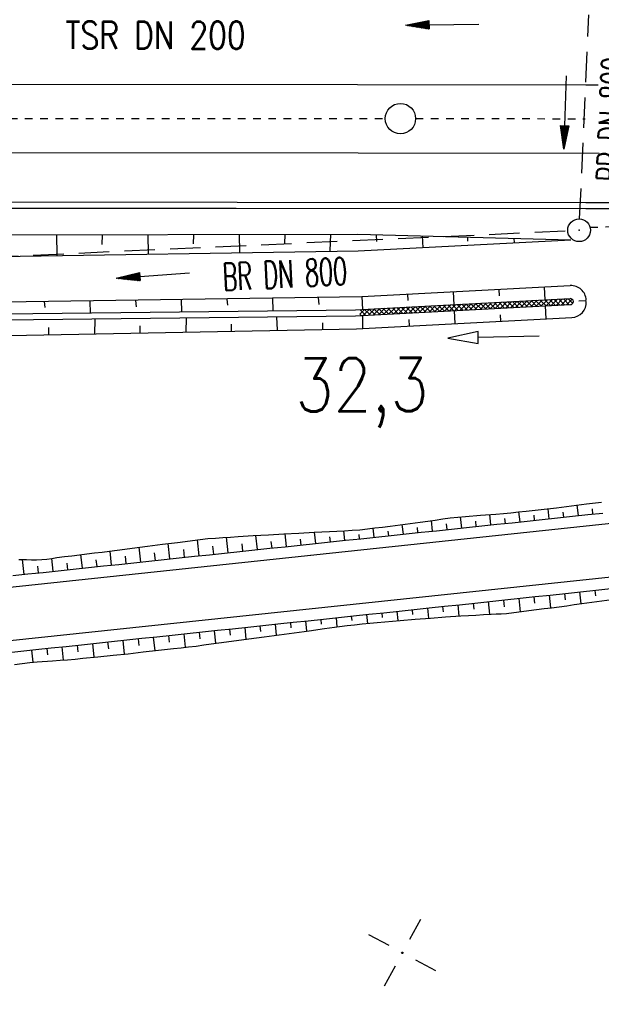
# Model space of a CAD drawing. Extents: x 0 to 1135, y 0 to 420.
# Tile 38 of 81: x 833 to 871, y 121 to 186. Entities that reach past the tile are written whole.
import ezdxf
from ezdxf.enums import TextEntityAlignment as Align

# ---------------------------------------------------------------- set-up
doc = ezdxf.new("R2010")
doc.units = 0
doc.header["$LTSCALE"] = 2
doc.header["$MEASUREMENT"] = 0
for name, pattern in [('ACAD_ISO03W100', [0.5, 0.25, -0.25]), ('ACAD_ISO10W100W', [0.5, 0.25, -0.25]), ('AUSGEZOGEN', [0]), ('GESTRICH-X2', [1.5, 1, -0.5])]:
    doc.linetypes.add(name, pattern=pattern)
doc.layers.get('0').update_dxf_attribs({"color": 8, "linetype": 'AUSGEZOGEN'})
for name, color, linetype in [('Bahnachse', 7, 'CONTINUOUS'), ('Boeschungen', 15, 'CONTINUOUS'), ('Gleisachsen', 7, 'CONTINUOUS'), ('Kabelanlagen', 15, 'CONTINUOUS'), ('KANAL', 200, 'GESTRICH-X2'), ('NETZ', 250, 'AUSGEZOGEN'), ('PFEIL', 200, 'CONTINUOUS'), ('SCHSYMBOL', 200, 'AUSGEZOGEN'), ('TE', 15, 'CONTINUOUS'), ('TEXTO', 200, 'CONTINUOUS'), ('Wegböschungen', 15, 'CONTINUOUS'), ('Wege', 15, 'CONTINUOUS')]:
    doc.layers.add(name, color=color, linetype=linetype)
doc.styles.add('ROMANS', font='romans.shx', dxfattribs={"width": 0.8})

# ---------------------------------------------------------------- blocks, each defined once
blk = doc.blocks.new('IKR')
at = {"color": 0}
for p, q in [((0, 1), (0, 2.5)), ((-2.5, 0), (-1, 0)), ((1, 0), (2.5, 0)), ((0, -2.5), (0, -1))]:
    blk.add_line(p, q, dxfattribs=at)
blk.add_circle((0, 0), 0.05, dxfattribs=at)
blk.add_point((0, 0), dxfattribs=at)
blk = doc.blocks.new('*X43')
at = {"color": 0, "linetype": 'ByBlock'}
for p, q in [((227579, 8659), (227999, 9079)), ((227913, 8675), (228333, 9095)), ((228362, 8696), (227979, 9078)), ((228247, 8690), (228667, 9111)), ((228666, 8710), (228283, 9093)), ((228581, 8706), (229001, 9126)), ((228970, 8724), (228587, 9107)), ((229274, 8739), (228891, 9121)), ((228915, 8722), (229335, 9142)), ((229578, 8753), (229195, 9135)), ((229249, 8737), (229669, 9158)), ((229881, 8767), (229499, 9150)), ((229583, 8753), (230003, 9173)), ((230185, 8781), (229803, 9164)), ((229916, 8769), (230337, 9189)), ((230489, 8796), (230107, 9178)), ((230250, 8784), (230670, 9205)), ((230793, 8810), (230411, 9192)), ((230584, 8800), (231004, 9220)), ((231097, 8824), (230715, 9207)), ((230918, 8816), (231338, 9236)), ((231401, 8838), (231019, 9221)), ((231252, 8831), (231672, 9252)), ((231705, 8853), (231323, 9235)), ((231586, 8847), (232006, 9267)), ((232009, 8867), (231626, 9249)), ((231920, 8863), (232340, 9283)), ((232313, 8881), (231930, 9264)), ((232617, 8895), (232234, 9278)), ((232253, 8878), (232674, 9299)), ((232921, 8910), (232538, 9292)), ((232587, 8894), (233008, 9314)), ((233225, 8924), (232842, 9307)), ((232921, 8910), (233341, 9330)), ((233529, 8938), (233146, 9321)), ((233255, 8925), (233675, 9346)), ((233833, 8953), (233450, 9335)), ((233589, 8941), (234009, 9361)), ((234136, 8967), (233754, 9349)), ((233923, 8957), (234343, 9377)), ((234440, 8981), (234058, 9364)), ((234257, 8972), (234677, 9393)), ((234744, 8995), (234362, 9378)), ((234591, 8988), (235011, 9408)), ((235048, 9010), (234666, 9392)), ((234924, 9004), (235345, 9424)), ((235352, 9024), (234970, 9406)), ((235258, 9019), (235678, 9440)), ((235656, 9038), (235274, 9421)), ((235960, 9052), (235578, 9435)), ((235592, 9035), (236012, 9455)), ((236264, 9067), (235882, 9449)), ((235926, 9051), (236346, 9471)), ((236568, 9081), (236185, 9463)), ((236260, 9067), (236680, 9487)), ((236872, 9095), (236489, 9478)), ((236594, 9082), (237014, 9502)), ((237176, 9110), (236793, 9492)), ((236928, 9098), (237348, 9518)), ((237480, 9124), (237097, 9506)), ((237262, 9114), (237682, 9534)), ((237784, 9138), (237401, 9521)), ((237595, 9129), (237971, 9505)), ((238016, 9224), (237705, 9535)), ((237950, 9166), (238030, 9246)), ((224016, 8596), (224327, 8907)), ((224107, 8496), (224016, 8587)), ((224411, 8510), (224028, 8893)), ((224241, 8502), (224661, 8922)), ((224715, 8525), (224332, 8907)), ((224574, 8518), (224995, 8938)), ((225019, 8539), (224636, 8921)), ((224908, 8534), (225328, 8954)), ((225322, 8553), (224940, 8936)), ((225242, 8549), (225662, 8969)), ((225626, 8567), (225244, 8950)), ((225930, 8582), (225548, 8964)), ((225576, 8565), (225996, 8985)), ((226234, 8596), (225852, 8978)), ((225910, 8581), (226330, 9001)), ((226538, 8610), (226156, 8993)), ((226244, 8596), (226664, 9016)), ((226842, 8624), (226460, 9007)), ((226578, 8612), (226998, 9032)), ((227146, 8639), (226764, 9021)), ((226912, 8628), (227332, 9048)), ((227450, 8653), (227068, 9035)), ((227245, 8643), (227666, 9064)), ((227754, 8667), (227371, 9050)), ((228058, 8681), (227675, 9064))]:
    blk.add_line(p, q, dxfattribs=at)
blk = doc.blocks.new('GST')
at = {"color": 0}
blk.add_circle((0, 0), 0.75, dxfattribs=at)
blk.add_point((0, 0), dxfattribs=at)
blk = doc.blocks.new('10')
blk.add_blockref('GST', (0, 0))
blk = doc.blocks.new('PFEIL2')
at = {"color": 0}
for p, q in [((0.88, 0.002), (-2.401, -0.012)), ((0.881, -0.271), (0.879, 0.276)), ((0.879, 0.276), (2.429, 0.009)), ((0.911, 0.27), (0.879, 0.265)), ((0.965, 0.261), (0.879, 0.246)), ((1.019, 0.252), (0.879, 0.228)), ((1.073, 0.242), (0.879, 0.209)), ((1.127, 0.233), (0.879, 0.191)), ((1.181, 0.224), (0.879, 0.172)), ((1.235, 0.214), (0.879, 0.154)), ((1.289, 0.205), (0.879, 0.135)), ((1.343, 0.196), (0.879, 0.117)), ((1.397, 0.187), (0.879, 0.098)), ((1.451, 0.177), (0.879, 0.08)), ((1.505, 0.168), (0.879, 0.061)), ((1.559, 0.159), (0.88, 0.043)), ((1.613, 0.149), (0.88, 0.024)), ((1.668, 0.14), (0.88, 0.006)), ((1.722, 0.131), (0.88, -0.013)), ((1.776, 0.121), (0.88, -0.031)), ((1.83, 0.112), (0.88, -0.05)), ((1.884, 0.103), (0.88, -0.068)), ((1.938, 0.094), (0.88, -0.087)), ((1.992, 0.084), (0.88, -0.105)), ((2.046, 0.075), (0.88, -0.124)), ((2.1, 0.066), (0.88, -0.142)), ((2.154, 0.056), (0.88, -0.161)), ((2.208, 0.047), (0.88, -0.179)), ((2.262, 0.038), (0.881, -0.198)), ((2.316, 0.029), (0.881, -0.216)), ((2.37, 0.019), (0.881, -0.235)), ((2.424, 0.01), (0.881, -0.253)), ((2.429, 0.009), (0.881, -0.271))]:
    blk.add_line(p, q, dxfattribs=at)

msp = doc.modelspace()

# ---------------------------------------------------------------- linework, layer by layer
at = {"layer": 'Bahnachse', "linetype": 'ACAD_ISO10W100W'}
for points in [[(758.565, 179.012), (815.873, 179.084), (856.553, 179.075)], [(858.553, 179.075), (869.7, 179.072)]]:
    msp.add_lwpolyline(points, dxfattribs=at)
at = {"layer": 'Bahnachse', "linetype": 'Continuous'}
msp.add_circle((857.553, 179.075), 1, dxfattribs=at)
at = {"layer": 'Boeschungen', "linetype": 'Continuous'}
for p, q in [((854.747, 171.473), (868.745, 171.101)), ((864.058, 167.417), (864.036, 167.842)), ((867.076, 167.149), (867.032, 167.998)), ((854.589, 166.498), (868.709, 167.239)), ((855.092, 166.524), (855.048, 167.373)), ((858.066, 167.105), (858.044, 167.529)), ((861.084, 166.837), (861.04, 167.685)), ((854.608, 166.098), (868.73, 166.84)), ((867.141, 165.901), (867.097, 166.75)), ((869.769, 167.09), (869.278, 167.061)), ((854.658, 165.25), (868.824, 165.993)), ((855.091, 165.273), (855.086, 166.123)), ((858.153, 165.432), (858.131, 165.857)), ((861.149, 165.588), (861.105, 166.437)), ((864.145, 165.745), (864.123, 166.169))]:
    msp.add_line(p, q, dxfattribs=at)
for points in [[(829.739, 171.44), (854.747, 171.473)], [(829.753, 169.989), (854.77, 170.372), (868.745, 171.101)], [(834.941, 171.462), (834.957, 170.061)], [(837.941, 171.438), (837.925, 170.788)], [(840.943, 171.464), (840.961, 170.163)], [(843.943, 171.44), (843.929, 170.84)], [(846.945, 171.465), (846.965, 170.265)], [(849.945, 171.441), (849.932, 170.892)], [(852.947, 171.467), (852.92, 170.368)], [(855.956, 171.441), (855.986, 170.992)], [(858.98, 171.36), (859.026, 170.567)], [(861.954, 171.281), (861.97, 171.015)], [(865.011, 171.2), (865.037, 170.919)], [(829.995, 166.992), (855.012, 167.375), (868.715, 168.095)], [(843.141, 167.178), (843.171, 166.377)], [(846.143, 167.204), (846.183, 166.803)], [(849.145, 167.28), (849.174, 166.429)], [(852.147, 167.306), (852.186, 166.855)], [(790.398, 165.779), (791.04, 165.763), (792.54, 165.726), (794.041, 165.739), (795.54, 165.702), (797.04, 165.665), (798.54, 165.678), (800.04, 165.641), (801.539, 165.604), (803.04, 165.617), (804.54, 165.58), (807.043, 165.668), (809.544, 165.707), (812.047, 165.795), (814.549, 165.833), (817.052, 165.922), (819.554, 165.96), (822.055, 165.998), (824.558, 166.086), (827.01, 166.126), (829.513, 166.214), (854.589, 166.498)], [(834.135, 167.05), (834.175, 166.649)], [(837.137, 167.076), (837.167, 166.275)], [(840.138, 167.102), (840.178, 166.701)], [(790.385, 165.379), (791.03, 165.363), (792.53, 165.326), (794.031, 165.339), (795.53, 165.302), (797.03, 165.265), (798.531, 165.278), (800.03, 165.241), (801.53, 165.204), (803.03, 165.217), (804.53, 165.18), (807.033, 165.268), (809.535, 165.307), (812.038, 165.395), (814.539, 165.433), (817.042, 165.522), (819.544, 165.56), (822.046, 165.598), (824.549, 165.687), (827.05, 165.725), (829.553, 165.813), (854.608, 166.098)], [(837.457, 165.868), (837.434, 164.918)], [(843.461, 165.97), (843.438, 165.02)], [(849.414, 166.023), (849.443, 165.172)], [(829.527, 164.763), (854.658, 165.249)], [(834.431, 164.843), (834.443, 165.342)], [(840.436, 164.994), (840.447, 165.444)], [(846.441, 165.096), (846.452, 165.546)], [(852.445, 165.198), (852.456, 165.648)], [(866.662, 164.772), (862.663, 164.68), (862.654, 165.08), (860.664, 164.634), (862.673, 164.28), (862.663, 164.68)]]:
    msp.add_lwpolyline(points, dxfattribs=at)
for centre, radius, start, end in [((868.767, 167.092), 1, 2.9852, 92.9852), ((868.72, 167.039), 0.2, 2.9852, 92.9852), ((868.72, 167.039), 0.2, 272.9852, 2.9852), ((868.772, 166.992), 1, 272.9852, 2.9852)]:
    msp.add_arc(centre, radius, start, end, dxfattribs=at)
at = {"layer": 'Gleisachsen', "linetype": 'Continuous'}
for points in [[(812.278, 181.324), (814.779, 181.362), (817.28, 181.35), (819.78, 181.339), (822.281, 181.327), (824.781, 181.315), (827.283, 181.354), (829.783, 181.342), (854.74, 181.326), (869.745, 181.306), (870.544, 181.306)], [(812.266, 176.823), (814.768, 176.861), (817.269, 176.849), (819.769, 176.837), (822.27, 176.826), (824.77, 176.814), (827.272, 176.852), (829.772, 176.841), (854.779, 176.824), (870.623, 176.804)]]:
    msp.add_lwpolyline(points, dxfattribs=at)
at = {"layer": 'Kabelanlagen', "linetype": 'Continuous'}
for points in [[(812.267, 173.575), (814.769, 173.613), (817.27, 173.601), (819.77, 173.59), (822.271, 173.578), (824.771, 173.566), (827.273, 173.605), (829.773, 173.593), (846.824, 173.581)], [(846.824, 173.586), (869.735, 173.557), (873.327, 173.558)], [(812.268, 173.175), (814.769, 173.213), (817.27, 173.202), (819.77, 173.19), (822.271, 173.178), (824.771, 173.166), (827.273, 173.205), (829.773, 173.193), (846.755, 173.182)], [(846.755, 173.186), (869.735, 173.157), (873.328, 173.158)]]:
    msp.add_lwpolyline(points, dxfattribs=at)
at = {"layer": 'KANAL'}
for p, q in [((869.334, 172.481), (869.936, 185.904)), ((791.463, 168.185), (868.551, 171.698))]:
    msp.add_line(p, q, dxfattribs=at)
at = {"layer": 'TE', "linetype": 'ACAD_ISO03W100'}
msp.add_lwpolyline([(870.025, 171.925), (879.722, 172.258), (904.729, 172.246), (929.736, 172.233), (944.439, 172.265)], dxfattribs=at)
at = {"layer": 'Wegböschungen', "linetype": 'Continuous'}
for p, q in [((869.251, 152.959), (869.176, 153.649)), ((869.251, 152.959), (869.176, 153.649)), ((861.58, 152.146), (861.5, 152.88)), ((861.58, 152.146), (861.5, 152.88)), ((863.497, 152.349), (863.424, 153.031)), ((863.497, 152.349), (863.424, 153.031)), ((865.415, 152.552), (865.345, 153.204)), ((865.415, 152.552), (865.345, 153.204)), ((866.374, 152.654), (866.339, 152.982)), ((866.374, 152.654), (866.339, 152.982)), ((867.333, 152.756), (867.261, 153.418)), ((867.333, 152.756), (867.261, 153.418)), ((868.292, 152.857), (868.255, 153.195)), ((868.292, 152.857), (868.255, 153.195)), ((870.209, 153.061), (870.171, 153.416)), ((870.209, 153.061), (870.171, 153.416)), ((857.744, 151.739), (857.676, 152.375)), ((857.744, 151.739), (857.676, 152.375)), ((859.662, 151.943), (859.587, 152.634)), ((859.662, 151.943), (859.587, 152.634)), ((860.621, 152.044), (860.581, 152.411)), ((860.621, 152.044), (860.581, 152.411)), ((862.539, 152.248), (862.5, 152.6)), ((862.539, 152.248), (862.5, 152.6)), ((864.456, 152.451), (864.421, 152.781)), ((864.456, 152.451), (864.421, 152.781)), ((848.156, 150.723), (848.054, 151.66)), ((848.156, 150.723), (848.054, 151.66)), ((850.073, 150.926), (849.983, 151.762)), ((850.073, 150.926), (849.983, 151.762)), ((851.991, 151.129), (851.912, 151.864)), ((851.991, 151.129), (851.912, 151.864)), ((852.95, 151.231), (852.913, 151.573)), ((852.95, 151.231), (852.913, 151.573)), ((853.909, 151.333), (853.84, 151.966)), ((853.909, 151.333), (853.84, 151.966)), ((854.868, 151.434), (854.836, 151.729)), ((854.868, 151.434), (854.836, 151.729)), ((855.827, 151.536), (855.762, 152.133)), ((855.827, 151.536), (855.762, 152.133)), ((856.785, 151.638), (856.752, 151.945)), ((856.785, 151.638), (856.752, 151.945)), ((858.703, 151.841), (858.667, 152.172)), ((858.703, 151.841), (858.667, 152.172)), ((842.403, 150.113), (842.293, 151.125)), ((842.403, 150.113), (842.293, 151.125)), ((844.32, 150.316), (844.206, 151.37)), ((844.32, 150.316), (844.206, 151.37)), ((845.279, 150.418), (845.222, 150.944)), ((845.279, 150.418), (845.222, 150.944)), ((846.238, 150.519), (846.128, 151.534)), ((846.238, 150.519), (846.128, 151.534)), ((847.197, 150.621), (847.144, 151.111)), ((847.197, 150.621), (847.144, 151.111)), ((849.115, 150.824), (849.067, 151.267)), ((849.115, 150.824), (849.067, 151.267)), ((851.032, 151.028), (850.99, 151.42)), ((851.032, 151.028), (850.99, 151.42)), ((836.649, 149.503), (836.553, 150.397)), ((836.649, 149.503), (836.553, 150.397)), ((838.567, 149.706), (838.467, 150.632)), ((838.567, 149.706), (838.467, 150.632)), ((839.526, 149.808), (839.474, 150.283)), ((839.526, 149.808), (839.474, 150.283)), ((840.485, 149.909), (840.38, 150.881)), ((840.485, 149.909), (840.38, 150.881)), ((841.444, 150.011), (841.39, 150.507)), ((841.444, 150.011), (841.39, 150.507)), ((843.361, 150.214), (843.306, 150.731)), ((843.361, 150.214), (843.306, 150.731)), ((832.814, 149.096), (832.709, 150.067)), ((832.814, 149.096), (832.709, 150.067)), ((833.773, 149.198), (833.726, 149.626)), ((833.773, 149.198), (833.726, 149.626)), ((834.732, 149.299), (834.64, 150.146)), ((834.732, 149.299), (834.64, 150.146)), ((835.691, 149.401), (835.643, 149.84)), ((835.691, 149.401), (835.643, 149.84)), ((837.608, 149.604), (837.559, 150.058)), ((837.608, 149.604), (837.559, 150.058)), ((867.333, 147.728), (867.417, 146.895)), ((867.333, 147.728), (867.417, 146.895)), ((868.334, 147.834), (868.374, 147.43)), ((868.334, 147.834), (868.374, 147.43)), ((869.334, 147.94), (869.413, 147.168)), ((869.334, 147.94), (869.413, 147.168)), ((870.335, 148.046), (870.373, 147.676)), ((870.335, 148.046), (870.373, 147.676)), ((861.328, 147.091), (861.402, 146.352)), ((861.328, 147.091), (861.402, 146.352)), ((862.328, 147.197), (862.368, 146.806)), ((862.328, 147.197), (862.368, 146.806)), ((863.329, 147.303), (863.413, 146.474)), ((863.329, 147.303), (863.413, 146.474)), ((864.33, 147.409), (864.375, 146.966)), ((864.33, 147.409), (864.375, 146.966)), ((865.331, 147.516), (865.419, 146.641)), ((865.331, 147.516), (865.419, 146.641)), ((866.332, 147.622), (866.375, 147.197)), ((866.332, 147.622), (866.375, 147.197)), ((855.322, 146.454), (855.381, 145.872)), ((855.322, 146.454), (855.381, 145.872)), ((856.323, 146.561), (856.353, 146.263)), ((856.323, 146.561), (856.353, 146.263)), ((857.324, 146.667), (857.386, 146.053)), ((857.324, 146.667), (857.386, 146.053)), ((858.325, 146.773), (858.357, 146.454)), ((858.325, 146.773), (858.357, 146.454)), ((859.326, 146.879), (859.393, 146.212)), ((859.326, 146.879), (859.393, 146.212)), ((860.327, 146.985), (860.362, 146.635)), ((860.327, 146.985), (860.362, 146.635)), ((849.317, 145.818), (849.39, 145.103)), ((849.317, 145.818), (849.39, 145.103)), ((850.318, 145.924), (850.353, 145.58)), ((850.318, 145.924), (850.353, 145.58)), ((851.319, 146.03), (851.386, 145.369)), ((851.319, 146.03), (851.386, 145.369)), ((852.32, 146.136), (852.352, 145.819)), ((852.32, 146.136), (852.352, 145.819)), ((853.321, 146.242), (853.382, 145.636)), ((853.321, 146.242), (853.382, 145.636)), ((854.321, 146.348), (854.351, 146.058)), ((854.321, 146.348), (854.351, 146.058)), ((843.312, 145.181), (843.402, 144.297)), ((843.312, 145.181), (843.402, 144.297)), ((844.313, 145.287), (844.357, 144.853)), ((844.313, 145.287), (844.357, 144.853)), ((845.314, 145.393), (845.397, 144.567)), ((845.314, 145.393), (845.397, 144.567)), ((846.315, 145.499), (846.355, 145.102)), ((846.315, 145.499), (846.355, 145.102)), ((847.315, 145.606), (847.393, 144.836)), ((847.315, 145.606), (847.393, 144.836)), ((848.316, 145.712), (848.354, 145.341)), ((848.316, 145.712), (848.354, 145.341)), ((836.306, 144.438), (836.351, 143.994)), ((836.306, 144.438), (836.351, 143.994)), ((837.307, 144.544), (837.398, 143.647)), ((837.307, 144.544), (837.398, 143.647)), ((838.308, 144.651), (838.353, 144.199)), ((838.308, 144.651), (838.353, 144.199)), ((839.309, 144.757), (839.4, 143.852)), ((839.309, 144.757), (839.4, 143.852)), ((840.309, 144.863), (840.355, 144.412)), ((840.309, 144.863), (840.355, 144.412)), ((841.31, 144.969), (841.401, 144.074)), ((841.31, 144.969), (841.401, 144.074)), ((842.311, 145.075), (842.356, 144.63)), ((842.311, 145.075), (842.356, 144.63)), ((833.303, 144.12), (833.385, 143.318)), ((833.303, 144.12), (833.385, 143.318)), ((834.304, 144.226), (834.346, 143.811)), ((834.304, 144.226), (834.346, 143.811)), ((835.305, 144.332), (835.393, 143.46)), ((835.305, 144.332), (835.393, 143.46))]:
    msp.add_line(p, q, dxfattribs=at)
for points in [[(832.465, 150.067), (832.968, 150.065), (833.303, 150.058), (833.639, 150.054), (833.973, 150.065), (834.304, 150.097), (834.635, 150.145), (834.965, 150.196), (835.461, 150.262), (835.957, 150.323), (836.453, 150.384), (836.95, 150.445), (837.446, 150.504), (837.943, 150.563), (838.439, 150.628), (838.934, 150.695), (839.43, 150.76), (839.926, 150.823), (840.919, 150.95), (841.911, 151.076), (842.903, 151.203), (843.399, 151.266), (843.895, 151.33), (844.391, 151.393), (844.888, 151.448), (845.387, 151.486), (845.886, 151.518), (846.386, 151.552), (846.885, 151.588), (847.884, 151.65), (848.384, 151.677), (848.884, 151.703), (849.884, 151.756), (850.884, 151.809), (851.884, 151.862), (852.883, 151.915), (853.383, 151.942), (853.883, 151.968), (854.383, 151.994), (854.882, 152.03), (855.379, 152.085), (855.876, 152.148), (856.372, 152.21), (856.868, 152.271), (857.86, 152.399), (858.852, 152.533), (859.347, 152.6), (859.843, 152.671), (860.337, 152.747), (860.833, 152.816), (861.33, 152.866), (861.829, 152.905), (862.826, 152.982), (863.823, 153.064), (864.322, 153.106), (864.82, 153.151), (865.317, 153.201), (865.814, 153.255), (866.808, 153.366), (867.802, 153.481), (868.794, 153.601), (869.787, 153.726), (870.779, 153.856)], [(832.191, 143.161), (832.687, 143.224), (833.183, 143.293), (833.679, 143.35), (834.012, 143.375), (834.345, 143.394), (834.679, 143.411), (835.178, 143.443), (835.677, 143.483), (836.175, 143.529), (836.672, 143.576), (837.668, 143.673), (838.662, 143.774), (839.657, 143.88), (840.651, 143.99), (841.645, 144.101), (842.638, 144.212), (843.136, 144.267), (843.632, 144.323), (844.129, 144.384), (844.624, 144.451), (845.119, 144.525), (845.614, 144.599), (846.11, 144.667), (846.606, 144.732), (847.102, 144.797), (847.597, 144.864), (848.589, 144.996), (849.581, 145.128), (850.572, 145.261), (851.564, 145.393), (852.555, 145.525), (853.547, 145.658), (854.043, 145.724), (854.539, 145.786), (855.036, 145.839), (855.534, 145.886), (856.032, 145.933), (856.53, 145.979), (857.526, 146.064), (858.523, 146.145), (859.521, 146.221), (860.519, 146.293), (861.517, 146.36), (862.017, 146.391), (862.516, 146.421), (863.016, 146.452), (863.516, 146.479), (863.85, 146.492), (864.183, 146.508), (864.516, 146.531), (865.013, 146.586), (865.509, 146.654), (866.004, 146.719), (866.501, 146.782), (866.997, 146.843), (867.493, 146.905), (868.485, 147.036), (868.98, 147.106), (869.475, 147.177), (870.467, 147.313), (871.458, 147.444)]]:
    msp.add_lwpolyline(points, dxfattribs=at)
at = {"layer": 'Wege', "linetype": 'Continuous'}
for p, q in [((921.077, 157.699), (781.896, 142.942)), ((921.446, 154.218), (782.265, 139.462))]:
    msp.add_line(p, q, dxfattribs=at)
for points in [[(832.073, 149.018), (833.067, 149.123), (834.062, 149.228), (835.056, 149.334), (836.051, 149.439), (837.045, 149.545), (838.04, 149.65), (839.034, 149.756), (840.028, 149.861), (841.023, 149.966), (842.017, 150.072), (843.012, 150.177), (844.006, 150.283), (845.001, 150.388), (845.995, 150.494), (846.989, 150.599), (847.984, 150.704), (848.978, 150.81), (849.973, 150.915), (850.967, 151.021), (851.962, 151.126), (852.956, 151.232), (853.95, 151.337), (854.945, 151.442), (855.939, 151.548), (856.934, 151.653), (857.928, 151.759), (858.923, 151.864), (859.917, 151.97), (860.911, 152.075), (861.906, 152.18), (862.9, 152.286), (863.895, 152.391), (864.889, 152.497), (865.883, 152.602), (866.878, 152.708), (867.872, 152.813), (868.867, 152.918), (869.861, 153.024), (870.856, 153.129)], [(831.606, 143.94), (832.6, 144.045), (833.595, 144.151), (834.589, 144.256), (835.583, 144.362), (836.578, 144.467), (837.572, 144.573), (838.567, 144.678), (839.561, 144.783), (840.556, 144.889), (841.55, 144.994), (842.544, 145.1), (843.539, 145.205), (844.533, 145.311), (845.528, 145.416), (846.522, 145.521), (847.517, 145.627), (848.511, 145.732), (849.505, 145.838), (850.5, 145.943), (851.494, 146.049), (852.489, 146.154), (853.483, 146.259), (854.478, 146.365), (855.472, 146.47), (856.466, 146.576), (857.461, 146.681), (858.455, 146.787), (859.45, 146.892), (860.444, 146.997), (861.439, 147.103), (862.433, 147.208), (863.427, 147.314), (864.422, 147.419), (865.416, 147.525), (866.411, 147.63), (867.405, 147.735), (868.399, 147.841), (869.394, 147.946), (870.388, 148.052), (871.383, 148.157)]]:
    msp.add_lwpolyline(points, dxfattribs=at)

# ---------------------------------------------------------------- block references
at = {"layer": 'Boeschungen', "linetype": 'Continuous', "xscale": 0.001000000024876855, "yscale": 0.000999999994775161, "zscale": 0.001, "rotation": 0.3164981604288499}
msp.add_blockref('*X43', (630.92, 156.384), dxfattribs=at)
at = {"layer": 'NETZ', "rotation": 151.5965}
msp.add_blockref('IKR', (857.683, 124.203), dxfattribs=at)
at = {"layer": 'PFEIL'}
for p, rotation in [((860.308, 185.259), 180.5943181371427), ((868.386, 179.485), 267.5178420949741), ((841.3, 168.754), 183.9888416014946)]:
    msp.add_blockref('PFEIL2', p, dxfattribs=dict(at, rotation=rotation))
at = {"layer": 'SCHSYMBOL', "rotation": 359.9999956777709}
msp.add_blockref('10', (869.3, 171.732), dxfattribs=at)

# ---------------------------------------------------------------- texts
at = {"layer": 'Bahnachse', "linetype": 'Continuous', "style": 'ROMANS', "oblique": 360, "width": 0.8337}
msp.add_text('32,3', height=3.5, rotation=0.31649, dxfattribs=at).set_placement((850.657, 159.797))
at = {"layer": 'TE', "linetype": 'Continuous', "style": 'ROMANS', "oblique": 360, "width": 0.8}
msp.add_text('TSR DN 200', height=1.8, rotation=359.99619, dxfattribs=at).set_placement((835.531, 183.661))
at = {"layer": 'TEXTO', "style": 'ROMANS', "width": 0.6}
for rotation, p in [(87.58714, (872.412, 178.985)), (2.86022, (849.997, 167.955))]:
    msp.add_text('BR DN 800', height=1.8, rotation=rotation, dxfattribs=at).set_placement(p, align=Align.CENTER)

doc.saveas('drawing.dxf')
